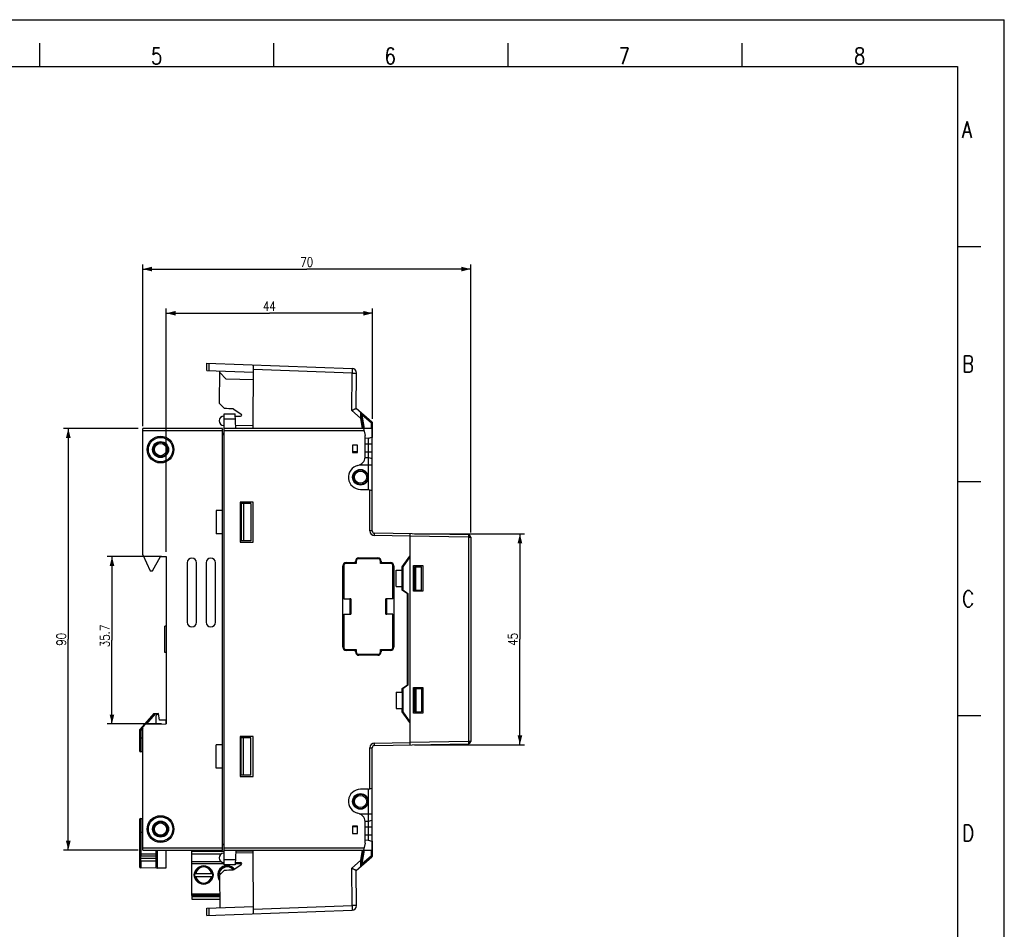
# Model space of a CAD drawing. Header units: millimetres. Extents: x 0 to 420, y 0 to 297.
# Tile 8 of 8: x 210 to 420, y 103 to 297. Entities that reach past the tile are written whole.
import ezdxf

# ---------------------------------------------------------------- set-up
doc = ezdxf.new("R2010")
doc.units = ezdxf.units.MM
doc.header["$LTSCALE"] = 23.1
doc.layers.get('0').update_dxf_attribs({"linetype": 'CONTINUOUS'})
for name, color, linetype in [('02___PRT_ALL_AXES', 7, 'CONTINUOUS'), ('DESMOLDEO', 7, 'CONTINUOUS'), ('REDONDEOS', 7, 'CONTINUOUS')]:
    doc.layers.add(name, color=color, linetype=linetype)
doc.styles.get("Standard").update_dxf_attribs({"font": 'SIMPLEX.SHX', "width": 0.8})
doc.dimstyles.new('DIMSTYLE_1', dxfattribs={"dimtxt": 2, "dimasz": 2, "dimexe": 1, "dimexo": 1, "dimgap": 0.5, "dimtad": 1, "dimdec": 0, "dimdsep": 46, "dimtxsty": 'Standard', "dimblk": '_FILLED', "dimblk1": '_FILLED', "dimblk2": '_FILLED', "dimcen": 0.09, "dimazin": 2, "dimtp": 0.3, "dimtm": 0.3, "dimtfac": 1, "dimtdec": 0, "dimtofl": 0, "dimtmove": 0, "dimatfit": 3, "dimldrblk": '_FILLED', "dimfxl": 0, "dimtolj": 1, "dimarcsym": 0})
doc.dimstyles.new('DIMSTYLE_2', dxfattribs={"dimtxt": 2, "dimasz": 2, "dimexe": 1, "dimexo": 1, "dimgap": 0.5, "dimtad": 1, "dimdsep": 46, "dimtxsty": 'Standard', "dimblk": '_FILLED', "dimblk1": '_FILLED', "dimblk2": '_FILLED', "dimcen": 0.09, "dimazin": 2, "dimtp": 0.3, "dimtm": 0.3, "dimtfac": 1, "dimtofl": 0, "dimtmove": 0, "dimatfit": 3, "dimldrblk": '_FILLED', "dimfxl": 0, "dimtolj": 1, "dimarcsym": 0})

# ---------------------------------------------------------------- blocks, each defined once
blk = doc.blocks.new('_FILLED')
at = {"color": 0, "linetype": 'ByBlock'}
blk.add_solid([(0, 0), (-1, 0.25), (-1, -0.25)], dxfattribs=at)
blk = doc.blocks.new('*D3')
at = {"color": 8}
for p, q in [((240.08, 182.39), (228.5, 182.39)), ((229.5, 182.39), (229.5, 164.54)), ((229.5, 146.69), (229.5, 164.54)), ((240.08, 146.69), (228.5, 146.69))]:
    blk.add_line(p, q, dxfattribs=at)
at = {"color": 8, "xscale": 2, "yscale": 2, "zscale": 2}
for p, rotation in [((229.5, 182.39), 90), ((229.5, 146.69), 270)]:
    blk.add_blockref('_FILLED', p, dxfattribs=dict(at, rotation=rotation))
at = {"color": 8, "insert": (227, 165.47), "char_height": 2, "width": 6.4, "attachment_point": 2, "rotation": 90, "line_spacing_factor": 0.9}
blk.add_mtext('35.7', dxfattribs=at)
blk = doc.blocks.new('*D4')
at = {"color": 8}
for p, q in [((235.08, 209.74), (219.18, 209.74)), ((220.18, 209.74), (220.18, 164.74)), ((220.18, 119.74), (220.18, 164.74)), ((235.08, 119.74), (219.18, 119.74))]:
    blk.add_line(p, q, dxfattribs=at)
at = {"color": 8, "xscale": 2, "yscale": 2, "zscale": 2}
for p, rotation in [((220.18, 209.74), 90), ((220.18, 119.74), 270)]:
    blk.add_blockref('_FILLED', p, dxfattribs=dict(at, rotation=rotation))
at = {"color": 8, "insert": (217.68, 164.74), "char_height": 2, "width": 3.2, "attachment_point": 2, "rotation": 90, "line_spacing_factor": 0.9}
blk.add_mtext('90', dxfattribs=at)
blk = doc.blocks.new('*D5')
at = {"color": 8}
for p, q in [((236.08, 210.24), (236.08, 244.77)), ((306.08, 187.52), (306.08, 244.77)), ((236.08, 243.77), (271.08, 243.77)), ((306.08, 243.77), (271.08, 243.77))]:
    blk.add_line(p, q, dxfattribs=at)
at = {"color": 8, "xscale": 2, "yscale": 2, "zscale": 2, "rotation": 180}
blk.add_blockref('_FILLED', (236.08, 243.77), dxfattribs=at)
at = {"color": 8, "xscale": 2, "yscale": 2, "zscale": 2}
blk.add_blockref('_FILLED', (306.08, 243.77), dxfattribs=at)
at = {"color": 8, "insert": (271.08, 246.27), "char_height": 2, "width": 3.2, "attachment_point": 2, "line_spacing_factor": 0.9}
blk.add_mtext('70', dxfattribs=at)
blk = doc.blocks.new('*D6')
at = {"color": 8}
for p, q in [((241.08, 183.39), (241.08, 235.34)), ((241.08, 234.34), (263.1, 234.34)), ((285.13, 234.34), (263.1, 234.34)), ((285.13, 211.79), (285.13, 235.34))]:
    blk.add_line(p, q, dxfattribs=at)
at = {"color": 8, "xscale": 2, "yscale": 2, "zscale": 2, "rotation": 180}
blk.add_blockref('_FILLED', (241.08, 234.34), dxfattribs=at)
at = {"color": 8, "xscale": 2, "yscale": 2, "zscale": 2}
blk.add_blockref('_FILLED', (285.13, 234.34), dxfattribs=at)
at = {"color": 8, "insert": (263.1, 236.84), "char_height": 2, "width": 3.2, "attachment_point": 2, "line_spacing_factor": 0.9}
blk.add_mtext('44', dxfattribs=at)
blk = doc.blocks.new('*D7')
at = {"color": 8}
for p, q in [((294.08, 187.24), (317.59, 187.24)), ((316.59, 187.24), (316.59, 164.74)), ((316.59, 142.24), (316.59, 164.74)), ((294.08, 142.24), (317.59, 142.24))]:
    blk.add_line(p, q, dxfattribs=at)
at = {"color": 8, "xscale": 2, "yscale": 2, "zscale": 2}
for p, rotation in [((316.59, 187.24), 90), ((316.59, 142.24), 270)]:
    blk.add_blockref('_FILLED', p, dxfattribs=dict(at, rotation=rotation))
at = {"color": 8, "insert": (314.09, 164.74), "char_height": 2, "width": 3.2, "attachment_point": 2, "rotation": 90, "line_spacing_factor": 0.9}
blk.add_mtext('45', dxfattribs=at)

msp = doc.modelspace()

# ---------------------------------------------------------------- linework, layer by layer
at = {"color": 7}
for p, q in [((0, 297), (420, 297)), ((420, 0), (420, 297)), ((214, 292), (214, 287)), ((264, 292), (264, 287)), ((314, 292), (314, 287)), ((364, 292), (364, 287)), ((25, 287), (410, 287)), ((410, 287), (410, 10)), ((414.966, 248.538), (409.983, 248.538)), ((249.727, 222.125), (249.74, 223.664)), ((249.74, 223.664), (280.758, 222.581)), ((250.227, 222.108), (250.24, 223.647)), ((259.619, 209.74), (259.738, 223.315)), ((249.727, 222.125), (259.724, 221.776)), ((252.465, 215.048), (252.526, 222.027)), ((252.523, 221.669), (253.911, 220.245)), ((280.75, 221.582), (259.729, 222.316)), ((280.68, 213.596), (280.75, 221.582)), ((280.75, 221.582), (281.723, 221.573)), ((281.658, 214.048), (281.723, 221.573)), ((259.71, 220.144), (253.911, 220.245)), ((252.465, 215.048), (253.497, 213.988)), ((253.392, 212.394), (253.476, 212.393)), ((253.476, 116.64), (253.476, 212.84)), ((253.476, 212.84), (255.813, 212.84)), ((255.485, 213.896), (257.089, 212.821)), ((255.976, 209.74), (255.813, 212.84)), ((255.838, 212.373), (256.948, 212.363)), ((282.567, 211.95), (280.68, 213.596)), ((281.658, 214.048), (284.958, 211.168)), ((282.629, 213.054), (283.184, 209.74)), ((282.675, 213.041), (282.764, 212.896)), ((282.764, 212.896), (282.945, 212.604)), ((283.424, 209.74), (282.945, 212.604)), ((284.807, 210.98), (282.945, 212.604)), ((253.476, 210.393), (253.369, 210.394)), ((253.476, 211.84), (255.866, 211.84)), ((259.624, 210.305), (255.943, 210.357)), ((282.567, 211.95), (282.937, 209.74)), ((284.883, 209.74), (284.893, 210.789)), ((284.893, 210.789), (285.129, 210.787)), ((285.077, 204.74), (285.129, 210.787)), ((236.076, 182.749), (236.076, 209.74)), ((253.076, 209.74), (236.076, 209.74)), ((253.076, 209.24), (236.076, 209.24)), ((253.076, 119.74), (253.076, 209.74)), ((253.476, 208.64), (253.076, 208.64)), ((253.076, 208.44), (253.476, 208.436)), ((285.12, 209.74), (253.476, 209.74)), ((283.308, 209.24), (253.476, 209.24)), ((283.174, 209.74), (283.576, 208.24)), ((283.576, 203.59), (283.576, 208.24)), ((285.076, 187.871), (285.076, 209.74)), ((280.826, 206.19), (280.826, 204.59)), ((281.926, 206.19), (280.826, 206.19)), ((281.926, 204.59), (281.926, 206.19)), ((284.276, 207.65), (283.576, 207.638)), ((283.576, 206.44), (285.076, 206.44)), ((284.276, 207.65), (285.076, 207.864)), ((284.276, 196.739), (284.276, 207.65)), ((281.926, 204.74), (280.826, 204.74)), ((280.826, 204.59), (281.926, 204.59)), ((283.576, 204.74), (285.076, 204.74)), ((282.367, 201.99), (285.076, 201.99)), ((283.569, 203.542), (284.276, 203.53)), ((284.276, 203.53), (285.076, 203.316)), ((415, 198.378), (410.016, 198.378)), ((282.576, 196.74), (284.272, 196.74)), ((284.272, 196.74), (285.076, 196.526)), ((284.576, 187.871), (284.576, 196.659)), ((256.876, 193.99), (256.876, 185.49)), ((259.676, 193.99), (256.876, 193.99)), ((257.076, 193.74), (257.076, 185.74)), ((259.155, 193.74), (257.076, 193.74)), ((257.576, 193.74), (257.576, 185.74)), ((259.155, 193.74), (259.155, 185.74)), ((259.676, 185.49), (259.676, 193.99)), ((251.776, 192.24), (251.776, 187.24)), ((253.076, 192.24), (251.776, 192.24)), ((253.076, 187.24), (251.776, 187.24)), ((285.076, 187.871), (284.576, 187.871)), ((285.558, 186.871), (285.567, 187.371)), ((305.585, 187.021), (285.567, 187.371)), ((293.076, 187.24), (293.076, 142.24)), ((256.876, 185.49), (259.676, 185.49)), ((259.155, 185.74), (257.076, 185.74)), ((293.076, 186.74), (285.558, 186.871)), ((305.585, 186.521), (293.076, 186.74)), ((305.585, 186.521), (306.076, 186.521)), ((305.585, 186.521), (305.585, 142.958)), ((306.076, 186.521), (306.076, 142.958)), ((236.076, 182.749), (237.642, 179.39)), ((238.141, 179.39), (239.886, 182.411)), ((239.886, 182.411), (241.076, 182.39)), ((241.076, 182.39), (241.076, 146.69)), ((245.576, 181.09), (245.576, 168.39)), ((247.576, 168.39), (247.576, 181.09)), ((249.576, 181.09), (249.576, 168.39)), ((251.576, 168.39), (251.576, 181.09)), ((279.476, 181.14), (281.476, 181.14)), ((281.626, 180.94), (279.476, 180.94)), ((279.485, 180.931), (279.476, 180.94)), ((281.635, 180.931), (279.485, 180.931)), ((281.476, 181.14), (281.476, 181.44)), ((281.626, 181.44), (281.626, 180.94)), ((281.635, 181.431), (281.626, 181.44)), ((281.626, 180.94), (281.635, 180.931)), ((281.635, 181.431), (281.635, 180.931)), ((286.326, 181.94), (282.126, 181.94)), ((282.135, 181.931), (282.126, 181.94)), ((286.317, 181.931), (282.135, 181.931)), ((282.176, 182.14), (286.276, 182.14)), ((286.317, 181.931), (286.326, 181.94)), ((286.817, 181.431), (286.826, 181.44)), ((286.817, 180.931), (286.817, 181.431)), ((286.826, 180.94), (286.817, 180.931)), ((288.967, 180.931), (286.817, 180.931)), ((286.826, 180.94), (286.826, 181.44)), ((288.976, 180.94), (286.826, 180.94)), ((286.976, 181.44), (286.976, 181.14)), ((286.976, 181.14), (288.976, 181.14)), ((288.967, 180.931), (288.976, 180.94)), ((291.476, 180.24), (293.076, 182.525)), ((293.076, 182.352), (291.576, 180.21)), ((237.642, 179.39), (238.141, 179.39)), ((278.776, 163.04), (278.776, 180.44)), ((278.976, 180.44), (278.976, 173.365)), ((278.985, 180.431), (278.976, 180.44)), ((278.985, 180.431), (278.985, 173.373)), ((289.467, 180.431), (289.476, 180.44)), ((289.467, 173.365), (289.467, 180.431)), ((289.476, 173.365), (289.476, 180.44)), ((289.676, 180.44), (289.676, 163.04)), ((290.176, 179.49), (291.476, 179.49)), ((290.176, 175.99), (290.176, 179.49)), ((291.461, 175.99), (291.461, 179.49)), ((291.476, 179.49), (291.476, 180.24)), ((291.576, 180.21), (291.576, 175.29)), ((293.876, 180.49), (295.876, 180.49)), ((293.876, 174.99), (293.876, 180.49)), ((294.076, 180.24), (295.609, 180.24)), ((294.076, 175.24), (294.076, 180.24)), ((294.376, 175.24), (294.376, 180.24)), ((295.609, 175.24), (295.609, 180.24)), ((295.876, 180.49), (295.876, 174.99)), ((290.176, 175.99), (291.476, 175.99)), ((291.476, 175.24), (291.476, 175.99)), ((292.576, 174.47), (291.476, 175.24)), ((291.576, 175.29), (292.676, 174.52)), ((292.576, 155.01), (292.576, 174.47)), ((292.676, 174.52), (292.676, 154.96)), ((295.876, 174.99), (293.876, 174.99)), ((294.076, 175.24), (295.609, 175.24)), ((278.976, 173.365), (278.985, 173.373)), ((278.976, 173.365), (280.491, 173.365)), ((278.985, 173.373), (280.499, 173.373)), ((280.276, 173.365), (280.276, 170.115)), ((280.476, 173.35), (280.276, 173.35)), ((280.476, 173.35), (280.499, 173.373)), ((280.476, 173.35), (280.476, 170.13)), ((280.499, 173.373), (280.499, 170.106)), ((289.476, 173.365), (287.952, 173.365)), ((287.952, 170.115), (287.952, 173.365)), ((287.961, 173.365), (287.976, 173.35)), ((287.976, 173.35), (288.176, 173.35)), ((287.976, 173.35), (287.976, 170.13)), ((288.176, 170.115), (288.176, 173.365)), ((278.976, 170.115), (278.976, 163.04)), ((278.976, 170.115), (280.491, 170.115)), ((278.976, 170.115), (278.985, 170.106)), ((278.985, 170.106), (278.985, 163.048)), ((278.985, 170.106), (280.499, 170.106)), ((280.476, 170.13), (280.276, 170.13)), ((280.476, 170.13), (280.499, 170.106)), ((289.476, 170.115), (287.952, 170.115)), ((287.961, 170.115), (287.976, 170.13)), ((287.976, 170.13), (288.176, 170.13)), ((289.467, 163.048), (289.467, 170.115)), ((289.476, 163.04), (289.476, 170.115)), ((240.776, 161.94), (240.776, 167.54)), ((241.076, 167.54), (240.776, 167.54)), ((241.076, 161.94), (240.776, 161.94)), ((278.985, 163.048), (278.976, 163.04)), ((279.485, 162.548), (279.476, 162.54)), ((279.476, 162.54), (281.626, 162.54)), ((281.476, 162.34), (279.476, 162.34)), ((279.485, 162.548), (281.635, 162.548)), ((281.476, 162.04), (281.476, 162.34)), ((281.626, 162.54), (281.635, 162.548)), ((281.626, 162.54), (281.626, 162.04)), ((281.635, 162.048), (281.626, 162.04)), ((281.635, 162.548), (281.635, 162.048)), ((286.817, 162.548), (288.967, 162.548)), ((286.826, 162.54), (286.817, 162.548)), ((286.817, 162.048), (286.817, 162.548)), ((286.817, 162.048), (286.826, 162.04)), ((286.826, 162.54), (288.976, 162.54)), ((286.826, 162.04), (286.826, 162.54)), ((288.976, 162.34), (286.976, 162.34)), ((286.976, 162.34), (286.976, 162.04)), ((288.967, 162.548), (288.976, 162.54)), ((289.467, 163.048), (289.476, 163.04)), ((282.135, 161.548), (282.126, 161.54)), ((282.126, 161.54), (286.326, 161.54)), ((282.135, 161.548), (286.317, 161.548)), ((286.276, 161.34), (282.176, 161.34)), ((286.317, 161.548), (286.326, 161.54)), ((290.176, 153.49), (291.476, 153.49)), ((290.176, 153.49), (290.176, 149.99)), ((291.461, 153.49), (291.461, 149.99)), ((291.476, 154.239), (292.576, 155.01)), ((291.476, 153.49), (291.476, 154.239)), ((292.676, 154.96), (291.576, 154.19)), ((291.576, 154.19), (291.576, 149.27)), ((293.876, 154.49), (295.876, 154.49)), ((293.876, 148.99), (293.876, 154.49)), ((294.076, 154.24), (295.609, 154.24)), ((294.076, 154.24), (294.076, 149.24)), ((294.376, 154.24), (294.376, 149.24)), ((295.609, 154.24), (295.609, 149.24)), ((295.876, 154.49), (295.876, 148.99)), ((290.176, 149.99), (291.476, 149.99)), ((291.476, 149.239), (291.476, 149.99)), ((291.576, 149.27), (293.076, 147.127)), ((293.076, 146.955), (291.476, 149.239)), ((295.876, 148.99), (293.876, 148.99)), ((294.076, 149.24), (295.609, 149.24)), ((415, 148.378), (410.016, 148.378)), ((236.676, 146.613), (236.076, 146.002)), ((236.076, 119.74), (236.076, 146.002)), ((236.676, 146.613), (241.076, 146.69)), ((259.676, 143.99), (256.876, 143.99)), ((256.876, 143.99), (256.876, 135.49)), ((259.155, 143.74), (257.076, 143.74)), ((257.076, 135.74), (257.076, 143.74)), ((257.576, 135.74), (257.576, 143.74)), ((259.155, 135.74), (259.155, 143.74)), ((259.676, 135.49), (259.676, 143.99)), ((305.585, 142.958), (293.076, 142.74)), ((306.076, 142.958), (305.585, 142.958)), ((253.076, 142.24), (251.776, 142.24)), ((251.776, 137.24), (251.776, 142.24)), ((284.576, 141.609), (285.076, 141.609)), ((284.576, 132.821), (284.576, 141.609)), ((285.076, 119.74), (285.076, 141.609)), ((285.558, 142.609), (293.076, 142.74)), ((285.567, 142.109), (285.558, 142.609)), ((285.567, 142.109), (305.585, 142.458)), ((253.076, 137.24), (251.776, 137.24)), ((256.876, 135.49), (259.676, 135.49)), ((259.155, 135.74), (257.076, 135.74)), ((284.272, 132.74), (282.576, 132.74)), ((284.272, 132.74), (285.076, 132.954)), ((284.276, 121.83), (284.276, 132.741)), ((282.367, 127.49), (285.076, 127.49)), ((284.276, 125.95), (285.076, 126.164)), ((281.926, 124.89), (280.826, 124.89)), ((280.826, 124.89), (280.826, 123.29)), ((281.926, 124.74), (280.826, 124.74)), ((281.926, 123.29), (281.926, 124.89)), ((283.569, 125.938), (284.276, 125.95)), ((283.576, 121.24), (283.576, 125.89)), ((283.576, 124.74), (285.076, 124.74)), ((285.129, 118.692), (285.077, 124.74)), ((280.826, 123.29), (281.926, 123.29)), ((283.576, 123.04), (285.076, 123.04)), ((236.076, 120.24), (253.076, 120.24)), ((253.076, 121.04), (253.476, 121.043)), ((253.476, 120.84), (253.076, 120.84)), ((253.476, 120.24), (283.308, 120.24)), ((283.576, 121.24), (283.174, 119.74)), ((284.276, 121.83), (283.576, 121.842)), ((285.076, 121.616), (284.276, 121.83)), ((238.876, 118.437), (235.676, 118.437)), ((235.676, 117.448), (235.676, 118.437)), ((238.876, 117.937), (235.676, 117.937)), ((236.076, 119.74), (253.076, 119.74)), ((246.576, 110.09), (246.576, 119.74)), ((246.576, 119.49), (253.476, 119.49)), ((252.791, 118.89), (246.576, 118.89)), ((253.476, 119.087), (253.369, 119.085)), ((253.476, 119.74), (283.174, 119.74)), ((255.976, 119.74), (255.813, 116.64)), ((259.624, 119.175), (255.943, 119.122)), ((259.622, 119.49), (255.963, 119.49)), ((259.738, 106.164), (259.619, 119.74)), ((281.658, 115.432), (284.958, 118.311)), ((282.937, 119.74), (282.567, 117.53)), ((283.184, 119.74), (282.629, 116.425)), ((282.945, 116.875), (283.424, 119.74)), ((282.945, 116.875), (284.807, 118.5)), ((283.182, 119.74), (285.12, 119.74)), ((284.893, 118.69), (284.883, 119.74)), ((284.893, 118.69), (285.129, 118.692)), ((246.576, 117.29), (252.778, 117.29)), ((253.476, 116.79), (246.576, 116.79)), ((247.234, 115.219), (248.297, 116.282)), ((248.299, 116.279), (247.236, 115.216)), ((250.915, 115.216), (249.853, 116.279)), ((249.855, 116.282), (250.918, 115.219)), ((252.234, 115.219), (253.297, 116.282)), ((253.299, 116.279), (252.236, 115.216)), ((253.392, 117.085), (253.476, 117.086)), ((255.866, 117.64), (253.476, 117.64)), ((255.813, 116.64), (253.476, 116.64)), ((255.517, 115.615), (254.853, 116.279)), ((254.855, 116.282), (255.519, 115.618)), ((255.485, 115.583), (257.089, 116.659)), ((257.187, 116.79), (255.821, 116.79)), ((255.838, 117.107), (256.948, 117.116)), ((280.68, 115.883), (282.567, 117.53)), ((280.75, 107.898), (280.68, 115.883)), ((282.762, 116.58), (282.675, 116.439)), ((282.945, 116.875), (282.762, 116.58)), ((247.183, 114.79), (250.969, 114.79)), ((247.183, 114.09), (250.969, 114.09)), ((248.297, 112.598), (247.234, 113.661)), ((247.236, 113.663), (248.299, 112.6)), ((249.853, 112.6), (250.915, 113.663)), ((250.918, 113.661), (249.855, 112.598)), ((252.183, 114.79), (252.814, 114.79)), ((252.183, 114.09), (252.468, 114.09)), ((252.474, 113.42), (252.234, 113.661)), ((252.236, 113.663), (252.474, 113.425)), ((253.497, 115.491), (252.465, 114.432)), ((252.465, 114.432), (252.526, 107.452)), ((281.723, 107.906), (281.658, 115.432)), ((246.576, 110.39), (252.501, 110.39)), ((252.503, 110.09), (246.576, 110.09)), ((246.626, 109.19), (246.626, 110.09)), ((252.506, 109.743), (246.626, 109.743)), ((252.511, 109.19), (246.626, 109.19)), ((249.727, 107.354), (259.724, 107.703)), ((249.74, 105.815), (249.727, 107.354)), ((250.24, 105.833), (250.227, 107.372)), ((259.729, 107.164), (280.75, 107.898)), ((281.723, 107.906), (280.75, 107.898)), ((249.74, 105.815), (280.758, 106.898))]:
    msp.add_line(p, q, dxfattribs=at)
for centre, radius in [((239.876, 205.24), 2.85), ((239.876, 205.24), 2.6), ((239.876, 205.24), 1.7), ((239.876, 205.24), 1.55), ((282.576, 199.34), 1.55), ((282.576, 199.34), 1.3), ((282.576, 130.14), 1.55), ((282.576, 130.14), 1.3), ((239.876, 124.24), 2.85), ((239.876, 124.24), 2.6), ((239.876, 124.24), 1.7), ((239.876, 124.24), 1.55), ((249.076, 114.44), 2)]:
    msp.add_circle(centre, radius, dxfattribs=at)
for centre, radius, start, end in [((280.723, 221.582), 1, 359.5, 88), ((253.384, 211.394), 1, 89.5, 269.17875), ((251.514, 106.057), 107.95, 87.96124, 88.94755), ((256.95, 212.613), 0.25, 269.50274, 56.16434), ((284.629, 210.792), 0.5, 359.5, 48.89871), ((282.576, 199.34), 2.6, 102.43809, 270), ((281.591, 203.833), 2, 282.27326, 353.01351), ((285.576, 187.871), 1, 180, 269), ((285.576, 187.871), 0.5, 180, 269), ((305.576, 186.521), 0.5, 0, 89), ((246.576, 181.09), 1, 0, 180), ((250.576, 181.09), 1, 0, 180), ((279.476, 180.44), 0.7, 90, 180), ((282.176, 181.44), 0.7, 90, 180), ((286.276, 181.44), 0.7, 0, 90), ((288.976, 180.44), 0.7, 0, 90), ((246.576, 168.39), 1, 180, 360), ((250.576, 168.39), 1, 180, 360), ((279.476, 163.04), 0.7, 180, 270), ((282.176, 162.04), 0.7, 180, 270), ((286.276, 162.04), 0.7, 270, 360), ((288.976, 163.04), 0.7, 270, 360), ((305.576, 142.958), 0.5, 271, 360), ((285.576, 141.609), 1, 91, 180), ((285.576, 141.609), 0.5, 91, 180), ((282.576, 130.14), 2.6, 90, 257.63357), ((281.591, 125.646), 2, 6.98649, 77.63357), ((248.576, 120.99), 1.5, 270, 303.53041), ((253.076, 120.99), 1.5, 236.47361, 270), ((253.384, 118.085), 1, 90.82125, 270.5), ((284.643, 118.688), 0.25, 311.10129, 0.50001), ((284.629, 118.688), 0.5, 311.10129, 0.5), ((249.076, 114.44), 1.725, 11.70651, 168.29349), ((249.076, 114.44), 1.925, 60.95011, 119.0499), ((254.076, 114.44), 2, 38.58014, 216.82015), ((254.076, 114.44), 1.725, 39.94664, 168.29349), ((254.076, 114.44), 1.925, 60.95011, 119.0499), ((256.95, 116.866), 0.25, 303.83566, 90.49726), ((249.076, 114.44), 1.925, 151.00402, 208.99598), ((249.076, 114.44), 1.725, 191.70651, 348.29349), ((249.076, 114.44), 1.925, 331.00402, 28.99598), ((254.076, 114.44), 1.925, 151.00402, 208.99598), ((254.076, 114.44), 1.725, 191.70651, 201.42743), ((251.514, 223.423), 107.95, 271.05245, 272.03876), ((249.076, 114.44), 1.925, 240.9501, 299.04989), ((280.723, 107.898), 1, 272, 0.5)]:
    msp.add_arc(centre, radius, start, end, dxfattribs=at)
for centre in [(282.547, 199.34), (282.547, 130.14)]:
    msp.add_ellipse(centre, major_axis=(1.67, 0), ratio=0.9998476, dxfattribs=at)
for centre, major_axis, start_param, end_param in [((279.476, 180.44), (0.354, -0.354), 2.3562326, 3.9269527), ((279.485, 180.431), (-0.354, 0.354), -0.7853601, 0.7853601), ((282.126, 181.44), (-0.354, 0.354), -0.7853601, 0.7853601), ((282.135, 181.431), (-0.354, 0.354), -0.7853601, 0.7853601), ((286.317, 181.431), (0.354, 0.354), -0.7853601, 0.7853601), ((286.326, 181.44), (0.354, 0.354), -0.7853601, 0.7853601), ((288.967, 180.431), (0.354, 0.354), -0.7853601, 0.7853601), ((288.976, 180.44), (0.354, 0.354), -0.7853601, 0.7853601), ((279.476, 163.04), (0.354, 0.354), 2.3562326, 3.9269527), ((279.485, 163.049), (-0.354, -0.354), -0.7853601, 0.7853601), ((282.126, 162.04), (0.354, 0.354), -3.9269527, -2.3562326), ((282.135, 162.049), (-0.354, -0.354), -0.7853601, 0.7853601), ((286.317, 162.049), (0.354, -0.354), -0.7853601, 0.7853601), ((286.326, 162.04), (-0.354, 0.354), -3.9269527, -2.3562326), ((288.967, 163.049), (0.354, -0.354), -0.7853601, 0.7853601), ((288.976, 163.04), (0.354, -0.354), -0.7853601, 0.7853601)]:
    msp.add_ellipse(centre, major_axis=major_axis, ratio=0.9999239, start_param=start_param, end_param=end_param, dxfattribs=at)
for points, knots in [([(280.758, 222.581), (280.759, 222.581), (280.76, 222.579), (280.762, 222.573), (280.763, 222.559), (280.765, 222.535), (280.766, 222.502), (280.767, 222.46), (280.767, 222.41), (280.767, 222.352), (280.767, 222.26), (280.765, 222.13), (280.761, 221.959), (280.756, 221.774), (280.752, 221.647), (280.75, 221.582)], [0, 0, 0, 0, 0.0017593, 0.00559, 0.0201847, 0.0441161, 0.0772216, 0.1191674, 0.1695881, 0.227994, 0.2938165, 0.4451715, 0.6177854, 0.8052177, 1, 1, 1, 1]), ([(280.68, 213.596), (280.741, 213.624), (280.862, 213.678), (281.038, 213.758), (281.202, 213.833), (281.329, 213.891), (281.42, 213.933), (281.479, 213.96), (281.531, 213.985), (281.574, 214.005), (281.605, 214.02), (281.625, 214.03), (281.636, 214.035), (281.645, 214.04), (281.652, 214.043), (281.655, 214.046), (281.658, 214.047), (281.658, 214.048)], [0, 0, 0, 0, 0.1871185, 0.3683333, 0.5377655, 0.6897093, 0.7571617, 0.8178689, 0.871035, 0.915883, 0.9517418, 0.9661026, 0.9779831, 0.9873386, 0.9941385, 0.9983568, 1, 1, 1, 1]), ([(282.634, 213.196), (282.62, 213.208), (282.601, 213.224), (282.576, 213.237), (282.56, 213.241), (282.547, 213.237), (282.54, 213.224), (282.537, 213.207), (282.537, 213.194), (282.537, 213.187)], [0, 0, 0, 0, 0.3558423, 0.4848976, 0.5809226, 0.6575702, 0.7424471, 0.8554808, 1, 1, 1, 1]), ([(282.537, 213.187), (282.561, 213.172), (282.603, 213.134), (282.625, 213.081), (282.629, 213.054)], [0, 0, 0, 0, 0.51208, 1, 1, 1, 1]), ([(282.537, 213.187), (282.542, 213.008), (282.552, 212.596), (282.562, 212.184), (282.567, 211.95)], [0, 0, 0, 0, 0.4325781, 1, 1, 1, 1]), ([(282.629, 213.054), (282.628, 213.06), (282.627, 213.07), (282.626, 213.083), (282.627, 213.093), (282.632, 213.095), (282.636, 213.093), (282.64, 213.089), (282.646, 213.083), (282.654, 213.072), (282.664, 213.057), (282.671, 213.046), (282.675, 213.041)], [0, 0, 0, 0, 0.1522974, 0.2770137, 0.3543277, 0.3797745, 0.4133868, 0.4606704, 0.5198194, 0.6626605, 0.8255549, 1, 1, 1, 1]), ([(282.676, 213.121), (282.674, 213.128), (282.667, 213.156), (282.65, 213.182), (282.634, 213.196)], [0, 0, 0, 0, 0.2639458, 1, 1, 1, 1]), ([(282.675, 213.041), (282.676, 213.048), (282.68, 213.074), (282.679, 213.102), (282.676, 213.121)], [0, 0, 0, 0, 0.2636838, 1, 1, 1, 1]), ([(282.945, 212.604), (282.965, 212.628), (282.995, 212.662), (283.031, 212.705), (283.054, 212.733), (283.072, 212.757), (283.084, 212.773), (283.091, 212.782), (283.094, 212.787), (283.096, 212.79), (283.097, 212.792), (283.096, 212.793)], [0, 0, 0, 0, 0.3840775, 0.5565399, 0.7071516, 0.8305182, 0.9223159, 0.9551871, 0.9790377, 0.9938115, 1, 1, 1, 1]), ([(282.807, 211.991), (282.807, 211.991), (282.805, 211.991), (282.802, 211.99), (282.796, 211.989), (282.789, 211.987), (282.778, 211.986), (282.761, 211.983), (282.735, 211.978), (282.699, 211.972), (282.658, 211.965), (282.614, 211.958), (282.583, 211.952), (282.567, 211.95)], [0, 0, 0, 0, 0.0048343, 0.0191652, 0.0428294, 0.075654, 0.1174072, 0.167626, 0.2913754, 0.4424675, 0.6154047, 0.8039537, 1, 1, 1, 1]), ([(284.807, 210.98), (284.827, 211.003), (284.857, 211.037), (284.893, 211.081), (284.916, 211.109), (284.934, 211.132), (284.946, 211.148), (284.953, 211.158), (284.956, 211.163), (284.958, 211.166), (284.959, 211.168), (284.958, 211.168)], [0, 0, 0, 0, 0.3840774, 0.5565399, 0.7071516, 0.8305181, 0.9223159, 0.955187, 0.9790377, 0.9938115, 1, 1, 1, 1]), ([(284.893, 210.789), (284.893, 210.825), (284.878, 210.897), (284.834, 210.956), (284.807, 210.98)], [0, 0, 0, 0, 0.5000524, 1, 1, 1, 1]), ([(305.585, 187.021), (305.585, 187.021), (305.585, 187.021), (305.585, 187.02), (305.585, 187.019), (305.586, 187.016), (305.586, 187.011), (305.586, 187.006), (305.587, 186.999), (305.587, 186.992), (305.587, 186.979), (305.588, 186.961), (305.588, 186.936), (305.588, 186.907), (305.588, 186.874), (305.588, 186.838), (305.588, 186.798), (305.588, 186.756), (305.587, 186.696), (305.586, 186.618), (305.585, 186.554), (305.585, 186.521)], [0, 0, 0, 0, 0.0005232, 0.0015222, 0.0052293, 0.0112928, 0.0197194, 0.0304974, 0.0436036, 0.0590091, 0.0766776, 0.1186312, 0.1690646, 0.2274944, 0.2933596, 0.366027, 0.4447978, 0.5289144, 0.6175671, 0.8050336, 1, 1, 1, 1]), ([(305.585, 142.958), (305.585, 142.926), (305.586, 142.862), (305.587, 142.783), (305.588, 142.723), (305.588, 142.681), (305.588, 142.642), (305.588, 142.606), (305.588, 142.573), (305.588, 142.544), (305.588, 142.519), (305.587, 142.5), (305.587, 142.488), (305.587, 142.48), (305.586, 142.474), (305.586, 142.468), (305.586, 142.464), (305.585, 142.461), (305.585, 142.459), (305.585, 142.458), (305.585, 142.458), (305.585, 142.458)], [0, 0, 0, 0, 0.1949664, 0.3824329, 0.4710856, 0.5552022, 0.633973, 0.7066404, 0.7725056, 0.8309354, 0.8813688, 0.9233224, 0.9409909, 0.9563964, 0.9695027, 0.9802806, 0.9887072, 0.9947707, 0.9984778, 0.9994768, 1, 1, 1, 1]), ([(235.671, 118.89), (235.671, 118.814), (235.669, 118.663), (235.673, 118.512), (235.673, 118.437)], [0, 0, 0, 0, 0.5015289, 1, 1, 1, 1]), ([(284.807, 118.5), (284.827, 118.476), (284.857, 118.442), (284.893, 118.398), (284.916, 118.37), (284.934, 118.347), (284.946, 118.331), (284.953, 118.321), (284.956, 118.316), (284.958, 118.314), (284.959, 118.311), (284.958, 118.311)], [0, 0, 0, 0, 0.3840774, 0.5565398, 0.7071515, 0.8305181, 0.922316, 0.9551871, 0.9790378, 0.9938116, 1, 1, 1, 1]), ([(235.673, 117.448), (235.673, 117.343), (235.673, 117.141), (235.672, 116.895), (235.671, 116.714), (235.671, 116.592), (235.67, 116.48), (235.67, 116.378), (235.67, 116.288), (235.67, 116.209), (235.67, 116.142), (235.67, 116.093), (235.671, 116.06), (235.671, 116.04), (235.671, 116.023), (235.671, 116.009), (235.671, 115.999), (235.671, 115.993), (235.671, 115.989), (235.671, 115.986), (235.671, 115.984), (235.67, 115.983), (235.671, 115.983), (235.671, 115.983)], [0, 0, 0, 0, 0.2164869, 0.4134424, 0.5033186, 0.586779, 0.6633139, 0.7325204, 0.7941909, 0.8481386, 0.8941767, 0.9321183, 0.9479945, 0.9617764, 0.9734449, 0.9829954, 0.9904271, 0.9933481, 0.995739, 0.9975998, 0.9989303, 0.9997304, 1, 1, 1, 1]), ([(280.68, 115.883), (280.741, 115.856), (280.862, 115.801), (281.038, 115.722), (281.202, 115.647), (281.329, 115.589), (281.42, 115.547), (281.479, 115.519), (281.531, 115.495), (281.574, 115.474), (281.605, 115.46), (281.625, 115.45), (281.636, 115.444), (281.645, 115.439), (281.652, 115.436), (281.655, 115.434), (281.658, 115.433), (281.658, 115.432)], [0, 0, 0, 0, 0.1871185, 0.3683333, 0.5377655, 0.6897093, 0.7571617, 0.8178689, 0.871035, 0.915883, 0.9517418, 0.9661026, 0.9779831, 0.9873386, 0.9941385, 0.9983568, 1, 1, 1, 1]), ([(282.567, 117.53), (282.564, 117.41), (282.555, 116.998), (282.545, 116.585), (282.537, 116.293)], [0, 0, 0, 0, 0.2901219, 1, 1, 1, 1]), ([(282.629, 116.425), (282.625, 116.399), (282.603, 116.346), (282.561, 116.308), (282.537, 116.293)], [0, 0, 0, 0, 0.4879144, 1, 1, 1, 1]), ([(282.537, 116.293), (282.537, 116.285), (282.537, 116.272), (282.54, 116.256), (282.547, 116.243), (282.56, 116.239), (282.576, 116.242), (282.601, 116.256), (282.62, 116.272), (282.634, 116.283)], [0, 0, 0, 0, 0.1446286, 0.2575405, 0.3423298, 0.4189562, 0.5147913, 0.643656, 1, 1, 1, 1]), ([(282.807, 117.488), (282.807, 117.489), (282.805, 117.489), (282.802, 117.49), (282.796, 117.491), (282.789, 117.492), (282.778, 117.494), (282.761, 117.497), (282.735, 117.501), (282.699, 117.507), (282.658, 117.514), (282.614, 117.522), (282.583, 117.527), (282.567, 117.53)], [0, 0, 0, 0, 0.0048343, 0.0191653, 0.0428295, 0.0756541, 0.1174074, 0.1676262, 0.2913757, 0.4424678, 0.6154049, 0.8039538, 1, 1, 1, 1]), ([(282.675, 116.439), (282.671, 116.433), (282.664, 116.423), (282.654, 116.408), (282.646, 116.397), (282.64, 116.39), (282.636, 116.387), (282.632, 116.385), (282.627, 116.387), (282.626, 116.397), (282.627, 116.409), (282.628, 116.42), (282.629, 116.425)], [0, 0, 0, 0, 0.173876, 0.3365028, 0.4805626, 0.5394711, 0.5861696, 0.6199227, 0.6454804, 0.7229287, 0.8478841, 1, 1, 1, 1]), ([(282.676, 116.359), (282.674, 116.351), (282.667, 116.323), (282.65, 116.297), (282.634, 116.283)], [0, 0, 0, 0, 0.263941, 1, 1, 1, 1]), ([(282.675, 116.439), (282.676, 116.432), (282.68, 116.405), (282.679, 116.378), (282.676, 116.359)], [0, 0, 0, 0, 0.2636859, 1, 1, 1, 1]), ([(283.096, 116.687), (283.097, 116.687), (283.096, 116.689), (283.094, 116.692), (283.091, 116.697), (283.084, 116.707), (283.072, 116.723), (283.054, 116.746), (283.031, 116.774), (282.995, 116.818), (282.965, 116.852), (282.945, 116.875)], [0, 0, 0, 0, 0.0061885, 0.0209623, 0.0448129, 0.0776841, 0.1694818, 0.2928484, 0.4434601, 0.6159225, 1, 1, 1, 1]), ([(280.75, 107.898), (280.752, 107.833), (280.756, 107.705), (280.761, 107.52), (280.765, 107.35), (280.767, 107.22), (280.767, 107.128), (280.767, 107.07), (280.767, 107.019), (280.766, 106.978), (280.765, 106.944), (280.763, 106.921), (280.762, 106.906), (280.76, 106.9), (280.759, 106.898), (280.758, 106.898)], [0, 0, 0, 0, 0.1947842, 0.3822213, 0.554837, 0.706192, 0.7720147, 0.8304203, 0.8808411, 0.922785, 0.9558882, 0.9798185, 0.9944111, 0.9982409, 1, 1, 1, 1])]:
    msp.add_open_spline(points, degree=3, knots=knots, dxfattribs=at)
for points in [[(255.355, 213.938), (255.4, 213.937), (255.447, 213.921), (255.485, 213.896)], [(235.676, 117.448), (236.742, 117.462), (237.809, 117.475), (238.876, 117.489)], [(255.485, 115.583), (255.447, 115.558), (255.4, 115.543), (255.355, 115.541)]]:
    msp.add_open_spline(points, degree=3, dxfattribs=at)
at = {"layer": '02___PRT_ALL_AXES', "color": 7}
for centre in [(239.876, 205.24), (239.876, 124.24)]:
    msp.add_circle(centre, 1.3, dxfattribs=at)
at = {"layer": 'DESMOLDEO', "color": 7}
for p, q in [((239.429, 148.89), (238.876, 148.426)), ((238.876, 148.426), (238.876, 146.651)), ((239.676, 147.49), (239.429, 148.89)), ((240.976, 147.49), (239.676, 147.49)), ((240.976, 147.49), (240.976, 146.688)), ((236.076, 140.697), (235.671, 140.704)), ((235.671, 126.519), (236.076, 126.526)), ((240.976, 119.74), (240.976, 115.89)), ((239.171, 115.921), (235.671, 115.982))]:
    msp.add_line(p, q, dxfattribs=at)
at = {"layer": 'REDONDEOS', "color": 7}
for p, q in [((238.429, 148.89), (235.45, 145.482)), ((238.822, 148.89), (236.834, 146.616)), ((238.429, 148.89), (239.429, 148.89)), ((235.376, 145.285), (235.376, 141.004)), ((235.671, 145.285), (235.376, 145.285)), ((236.076, 145.748), (235.671, 145.285)), ((235.671, 145.285), (235.671, 140.704)), ((236.076, 143.611), (235.376, 143.611)), ((235.376, 126.219), (235.376, 116.283)), ((235.671, 126.519), (235.671, 118.89)), ((235.376, 123.611), (236.076, 123.611)), ((238.876, 118.89), (235.376, 118.89)), ((238.876, 119.74), (238.876, 116.234)), ((239.171, 119.74), (239.171, 115.921)), ((240.976, 115.89), (239.171, 115.921))]:
    msp.add_line(p, q, dxfattribs=at)
for centre, start, end in [((235.676, 145.285), 138.83944, 180), ((235.676, 141.004), 180, 269), ((235.676, 126.219), 91, 180), ((235.676, 116.282), 180, 269), ((239.176, 116.221), 203.82156, 269)]:
    msp.add_arc(centre, 0.3, start, end, dxfattribs=at)
for points, knots in [([(235.45, 145.482), (235.45, 145.482), (235.45, 145.482), (235.451, 145.481), (235.452, 145.479), (235.454, 145.478), (235.456, 145.475), (235.46, 145.472), (235.467, 145.466), (235.476, 145.457), (235.487, 145.447), (235.499, 145.436), (235.52, 145.418), (235.549, 145.392), (235.586, 145.359), (235.628, 145.322), (235.656, 145.297), (235.671, 145.285)], [0, 0, 0, 0, 0.0013469, 0.0050423, 0.0111166, 0.0195476, 0.0303065, 0.043363, 0.0762435, 0.1179375, 0.1681713, 0.2264587, 0.2921841, 0.4434779, 0.6169251, 0.8052908, 1, 1, 1, 1]), ([(238.876, 116.229), (238.876, 116.218), (238.878, 116.174), (238.888, 116.13), (238.901, 116.1)], [0, 0, 0, 0, 0.2689437, 1, 1, 1, 1])]:
    msp.add_open_spline(points, degree=3, knots=knots, dxfattribs=at)

# ---------------------------------------------------------------- texts
at = {"color": 8, "char_height": 3.5, "width": 2.8, "attachment_point": 1, "line_spacing_factor": 0.9}
for s, insert in [('5', (237.837, 291)), ('6', (287.686, 291)), ('7', (337.671, 291)), ('8', (387.924, 291)), ('A', (410.983, 275.292)), ('B', (411, 225.254)), ('C', (411.016, 175.132)), ('D', (411.016, 125.132))]:
    msp.add_mtext(s, dxfattribs=dict(at, insert=insert))

# ---------------------------------------------------------------- dimensions: what is measured, and where the dimension line sits
at = {"color": 8}
for base, p1, p2, dimstyle, picture, middle in [((306.076, 243.771), (236.076, 209.24), (306.076, 186.521), 'DIMSTYLE_2', '*D5', (271.076, 243.771)), ((285.129, 234.341), (241.076, 182.39), (285.129, 210.787), 'DIMSTYLE_1', '*D6', (263.153, 234.341))]:
    dim = msp.add_linear_dim(base=base, p1=p1, p2=p2, dimstyle=dimstyle, dxfattribs=at)
    dim.commit()
    dim.dimension.update_dxf_attribs({"geometry": picture, "text_midpoint": middle, "dimtype": 160})
for base, p1, p2, picture, middle in [((220.185, 119.74), (236.076, 209.74), (236.076, 119.74), '*D4', (220.185, 164.74)), ((316.592, 142.24), (293.076, 187.24), (293.076, 142.24), '*D7', (316.592, 164.79)), ((229.501, 146.69), (241.076, 182.39), (241.076, 146.69), '*D3', (229.501, 165.473))]:
    dim = msp.add_linear_dim(base=base, p1=p1, p2=p2, angle=270, dimstyle='DIMSTYLE_2', dxfattribs=at)
    dim.commit()
    dim.dimension.update_dxf_attribs({"geometry": picture, "text_midpoint": middle, "dimtype": 160})

doc.saveas('drawing.dxf')
